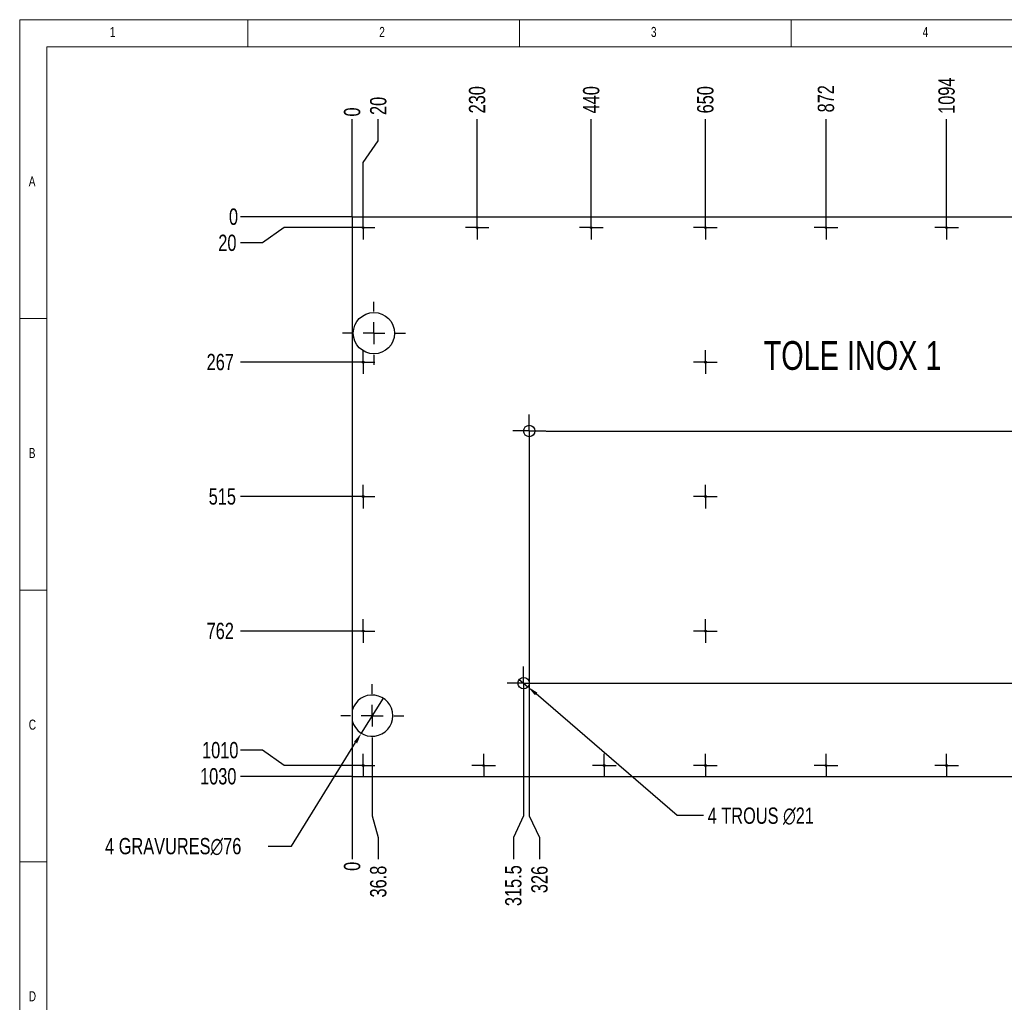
# Model space of a CAD drawing. Header units: millimetres. Extents: x 5 to 589, y 5 to 415.
# Tile 4 of 9: x 5 to 186, y 234 to 415. Entities that reach past the tile are written whole.
import ezdxf

# ---------------------------------------------------------------- set-up
doc = ezdxf.new("R2010")
doc.units = ezdxf.units.MM
doc.header["$PDSIZE"] = -1
doc.linetypes.add('CENTERX2', pattern=[20.32, 12.7, -2.54, 2.54, -2.54])
for name, color, linetype in [('COTES', 1, 'Continuous'), ('GRAVURES', 9, 'Continuous'), ('NOTES', 6, 'Continuous'), ('TRAIT-MIXTES', 3, 'CENTERX2')]:
    doc.layers.add(name, color=color, linetype=linetype)
doc.layers.add('TRAIT-FORT', color=4, linetype='Continuous', lineweight=25)
doc.styles.add('SLDTEXTSTYLE0', font='TXT', dxfattribs={"width": 0.75})
doc.dimstyles.new('SLDDIMSTYLE1', dxfattribs={"dimtxt": 3, "dimasz": 0.333333, "dimexe": 0, "dimexo": 0.0625, "dimgap": 0.75, "dimtad": 0, "dimtih": 1, "dimtoh": 1, "dimdec": 0, "dimlfac": 10, "dimrnd": 1e-09, "dimdsep": 46, "dimtxsty": 'SLDTEXTSTYLE0', "dimblk1": 'ORIGIN', "dimblk2": 'ORIGIN', "dimsah": 1, "dimcen": 0.09, "dimadec": 0, "dimazin": 2, "dimtfac": 1, "dimtdec": 0, "dimtofl": 0, "dimtmove": 0, "dimatfit": 3, "dimldrblk": 'ORIGIN', "dimfxl": 1, "dimfrac": 2, "dimtolj": 1, "dimtzin": 12, "dimarcsym": 0})
doc.dimstyles.new('SLDDIMSTYLE2', dxfattribs={"dimtxt": 3, "dimasz": 2, "dimexe": 0, "dimexo": 0.0625, "dimgap": 0.75, "dimtad": 0, "dimtih": 1, "dimtoh": 1, "dimdec": 0, "dimlfac": 10, "dimrnd": 1e-09, "dimzin": 12, "dimdsep": 46, "dimtxsty": 'SLDTEXTSTYLE0', "dimsah": 1, "dimcen": 0.09, "dimadec": 0, "dimazin": 3, "dimtfac": 1, "dimtdec": 0, "dimtofl": 0, "dimtmove": 0, "dimatfit": 3, "dimfxl": 1, "dimfrac": 2, "dimtolj": 1, "dimtzin": 12, "dimarcsym": 0})
doc.dimstyles.new('SLDDIMSTYLE3', dxfattribs={"dimtxt": 3, "dimasz": 2, "dimexe": 0, "dimexo": 0.0625, "dimgap": 0.75, "dimtad": 0, "dimtih": 1, "dimtoh": 1, "dimdec": 1, "dimlfac": 10, "dimrnd": 1e-09, "dimzin": 12, "dimdsep": 46, "dimtxsty": 'SLDTEXTSTYLE0', "dimsah": 1, "dimcen": 0.09, "dimadec": 0, "dimazin": 3, "dimtfac": 1, "dimtdec": 1, "dimtofl": 0, "dimtmove": 0, "dimatfit": 3, "dimfxl": 1, "dimfrac": 2, "dimtolj": 1, "dimtzin": 12, "dimarcsym": 0})
doc.dimstyles.new('SLDDIMSTYLE5', dxfattribs={"dimtxt": 3, "dimasz": 2, "dimexe": 0, "dimexo": 0.0625, "dimgap": 0.75, "dimtad": 0, "dimtih": 1, "dimtoh": 1, "dimdec": 0, "dimlfac": 10, "dimrnd": 1e-09, "dimzin": 12, "dimdsep": 46, "dimtxsty": 'SLDTEXTSTYLE0', "dimblk1": 'NONE', "dimsah": 1, "dimcen": 0, "dimadec": 0, "dimazin": 3, "dimtfac": 1, "dimtdec": 0, "dimtmove": 0, "dimatfit": 3, "dimldrblk": 'NONE', "dimfxl": 1, "dimfrac": 2, "dimtolj": 1, "dimtzin": 12, "dimarcsym": 0})

# ---------------------------------------------------------------- blocks, each defined once
blk = doc.blocks.new('_D_1')
at = {"layer": 'COTES', "color": 0, "lineweight": -2, "transparency": 16777216}
blk.add_line((66.19, 378.78), (66.19, 396.69), dxfattribs=at)
at = {"layer": 'Defpoints', "color": 0, "transparency": 16777216}
for p in [(66.19, 396.69), (66.19, 378.72), (66.19, 378.72)]:
    blk.add_point(p, dxfattribs=at)
at = {"layer": 'COTES', "color": 0, "transparency": 16777216, "insert": (66.19, 398.01), "char_height": 3, "attachment_point": 5, "rotation": 90, "style": 'SLDTEXTSTYLE0'}
blk.add_mtext('\\A1;0', dxfattribs=at)
blk = doc.blocks.new('_Origin')
at = {"color": 0, "linetype": 'ByBlock', "lineweight": -2}
blk.add_line((0, 0), (-1, 0), dxfattribs=at)
blk.add_circle((0, 0), 0.5, dxfattribs=at)
blk = doc.blocks.new('_D_2')
at = {"layer": 'COTES', "color": 0, "lineweight": -2, "transparency": 16777216}
for p, q in [((71, 392.69), (71, 396.69)), ((68.19, 388.69), (71, 392.69)), ((68.19, 378.95), (68.19, 388.69))]:
    blk.add_line(p, q, dxfattribs=at)
at = {"layer": 'Defpoints', "color": 0, "transparency": 16777216}
for p in [(71, 396.69), (66.19, 378.72), (68.19, 378.89)]:
    blk.add_point(p, dxfattribs=at)
at = {"layer": 'COTES', "color": 0, "transparency": 16777216, "insert": (71, 399.13), "char_height": 3, "attachment_point": 5, "rotation": 90, "style": 'SLDTEXTSTYLE0'}
blk.add_mtext('\\A1;20', dxfattribs=at)
blk = doc.blocks.new('_D_3')
at = {"layer": 'COTES', "color": 0, "lineweight": -2, "transparency": 16777216}
blk.add_line((89.19, 378.95), (89.19, 396.69), dxfattribs=at)
at = {"layer": 'Defpoints', "color": 0, "transparency": 16777216}
for p in [(89.19, 396.69), (66.19, 378.72), (89.19, 378.89)]:
    blk.add_point(p, dxfattribs=at)
at = {"layer": 'COTES', "color": 0, "transparency": 16777216, "insert": (89.19, 400.26), "char_height": 3, "attachment_point": 5, "rotation": 90, "style": 'SLDTEXTSTYLE0'}
blk.add_mtext('\\A1;230', dxfattribs=at)
blk = doc.blocks.new('_D_4')
at = {"layer": 'COTES', "color": 0, "lineweight": -2, "transparency": 16777216}
blk.add_line((110.19, 378.95), (110.19, 396.69), dxfattribs=at)
at = {"layer": 'Defpoints', "color": 0, "transparency": 16777216}
for p in [(110.19, 396.69), (66.19, 378.72), (110.19, 378.89)]:
    blk.add_point(p, dxfattribs=at)
at = {"layer": 'COTES', "color": 0, "transparency": 16777216, "insert": (110.19, 400.26), "char_height": 3, "attachment_point": 5, "rotation": 90, "style": 'SLDTEXTSTYLE0'}
blk.add_mtext('\\A1;440', dxfattribs=at)
blk = doc.blocks.new('_D_5')
at = {"layer": 'COTES', "color": 0, "lineweight": -2, "transparency": 16777216}
blk.add_line((131.19, 378.95), (131.19, 396.69), dxfattribs=at)
at = {"layer": 'Defpoints', "color": 0, "transparency": 16777216}
for p in [(131.19, 396.69), (66.19, 378.72), (131.19, 378.89)]:
    blk.add_point(p, dxfattribs=at)
at = {"layer": 'COTES', "color": 0, "transparency": 16777216, "insert": (131.19, 400.26), "char_height": 3, "attachment_point": 5, "rotation": 90, "style": 'SLDTEXTSTYLE0'}
blk.add_mtext('\\A1;650', dxfattribs=at)
blk = doc.blocks.new('_D_6')
at = {"layer": 'COTES', "color": 0, "lineweight": -2, "transparency": 16777216}
blk.add_line((153.39, 378.95), (153.39, 396.69), dxfattribs=at)
at = {"layer": 'Defpoints', "color": 0, "transparency": 16777216}
for p in [(153.39, 396.69), (66.19, 378.72), (153.39, 378.89)]:
    blk.add_point(p, dxfattribs=at)
at = {"layer": 'COTES', "color": 0, "transparency": 16777216, "insert": (153.39, 400.44), "char_height": 3, "attachment_point": 5, "rotation": 90, "style": 'SLDTEXTSTYLE0'}
blk.add_mtext('\\A1;872', dxfattribs=at)
blk = doc.blocks.new('_D_7')
at = {"layer": 'COTES', "color": 0, "lineweight": -2, "transparency": 16777216}
blk.add_line((175.59, 378.95), (175.59, 396.69), dxfattribs=at)
at = {"layer": 'Defpoints', "color": 0, "transparency": 16777216}
for p in [(175.59, 396.69), (66.19, 378.72), (175.59, 378.89)]:
    blk.add_point(p, dxfattribs=at)
at = {"layer": 'COTES', "color": 0, "transparency": 16777216, "insert": (175.59, 401.01), "char_height": 3, "attachment_point": 5, "rotation": 90, "style": 'SLDTEXTSTYLE0'}
blk.add_mtext('\\A1;1094', dxfattribs=at)
blk = doc.blocks.new('_D_8')
at = {"layer": 'COTES', "color": 0, "lineweight": -2, "transparency": 16777216}
blk.add_line((197.79, 378.95), (197.79, 396.69), dxfattribs=at)
at = {"layer": 'Defpoints', "color": 0, "transparency": 16777216}
for p in [(197.79, 396.69), (66.19, 378.72), (197.79, 378.89)]:
    blk.add_point(p, dxfattribs=at)
at = {"layer": 'COTES', "color": 0, "transparency": 16777216, "insert": (197.79, 400.82), "char_height": 3, "attachment_point": 5, "rotation": 90, "style": 'SLDTEXTSTYLE0'}
blk.add_mtext('\\A1;1316', dxfattribs=at)
blk = doc.blocks.new('_D_9')
at = {"layer": 'COTES', "color": 0, "lineweight": -2, "transparency": 16777216}
blk.add_line((219.99, 378.95), (219.99, 396.69), dxfattribs=at)
at = {"layer": 'Defpoints', "color": 0, "transparency": 16777216}
for p in [(219.99, 396.69), (66.19, 378.72), (219.99, 378.89)]:
    blk.add_point(p, dxfattribs=at)
at = {"layer": 'COTES', "color": 0, "transparency": 16777216, "insert": (219.99, 401.19), "char_height": 3, "attachment_point": 5, "rotation": 90, "style": 'SLDTEXTSTYLE0'}
blk.add_mtext('\\A1;1538', dxfattribs=at)
blk = doc.blocks.new('_D_10')
at = {"layer": 'COTES', "color": 0, "lineweight": -2, "transparency": 16777216}
for p, q in [((239.38, 392.69), (239.38, 396.69)), ((242.19, 388.69), (239.38, 392.69)), ((242.19, 378.95), (242.19, 388.69))]:
    blk.add_line(p, q, dxfattribs=at)
at = {"layer": 'Defpoints', "color": 0, "transparency": 16777216}
for p in [(239.38, 396.69), (66.19, 378.72), (242.19, 378.89)]:
    blk.add_point(p, dxfattribs=at)
at = {"layer": 'COTES', "color": 0, "transparency": 16777216, "insert": (239.38, 401.01), "char_height": 3, "attachment_point": 5, "rotation": 90, "style": 'SLDTEXTSTYLE0'}
blk.add_mtext('\\A1;1760', dxfattribs=at)
blk = doc.blocks.new('_D_11')
at = {"layer": 'COTES', "color": 0, "lineweight": -2, "transparency": 16777216}
blk.add_line((244.19, 378.78), (244.19, 396.69), dxfattribs=at)
at = {"layer": 'Defpoints', "color": 0, "transparency": 16777216}
for p in [(244.19, 396.69), (66.19, 378.72), (244.19, 378.72)]:
    blk.add_point(p, dxfattribs=at)
at = {"layer": 'COTES', "color": 0, "transparency": 16777216, "insert": (244.19, 401.01), "char_height": 3, "attachment_point": 5, "rotation": 90, "style": 'SLDTEXTSTYLE0'}
blk.add_mtext('\\A1;1780', dxfattribs=at)
blk = doc.blocks.new('_D_12')
at = {"layer": 'COTES', "color": 0, "lineweight": -2, "transparency": 16777216}
blk.add_line((66.19, 275.66), (66.19, 260.48), dxfattribs=at)
at = {"layer": 'Defpoints', "color": 0, "transparency": 16777216}
for p in [(66.19, 275.72), (66.19, 275.72), (66.19, 260.48)]:
    blk.add_point(p, dxfattribs=at)
at = {"layer": 'COTES', "color": 0, "transparency": 16777216, "insert": (66.19, 259.16), "char_height": 3, "attachment_point": 5, "rotation": 90, "style": 'SLDTEXTSTYLE0'}
blk.add_mtext('\\A1;0', dxfattribs=at)
blk = doc.blocks.new('_D_13')
at = {"layer": 'COTES', "color": 0, "lineweight": -2, "transparency": 16777216}
for p, q in [((69.87, 281.03), (69.87, 268.48)), ((69.87, 268.48), (71, 264.48)), ((71, 264.48), (71, 260.48))]:
    blk.add_line(p, q, dxfattribs=at)
at = {"layer": 'Defpoints', "color": 0, "transparency": 16777216}
for p in [(69.87, 281.09), (66.19, 275.72), (71, 260.48)]:
    blk.add_point(p, dxfattribs=at)
at = {"layer": 'COTES', "color": 0, "transparency": 16777216, "insert": (71, 256.35), "char_height": 3, "attachment_point": 5, "rotation": 90, "style": 'SLDTEXTSTYLE0'}
blk.add_mtext('\\A1;36.8', dxfattribs=at)
blk = doc.blocks.new('_D_14')
at = {"layer": 'COTES', "color": 0, "lineweight": -2, "transparency": 16777216}
for p, q in [((97.74, 289.77), (97.74, 268.48)), ((97.74, 268.48), (95.86, 264.48)), ((95.86, 264.48), (95.86, 260.48))]:
    blk.add_line(p, q, dxfattribs=at)
at = {"layer": 'Defpoints', "color": 0, "transparency": 16777216}
for p in [(97.74, 289.83), (66.19, 275.72), (95.86, 260.48)]:
    blk.add_point(p, dxfattribs=at)
at = {"layer": 'COTES', "color": 0, "transparency": 16777216, "insert": (95.86, 255.6), "char_height": 3, "attachment_point": 5, "rotation": 90, "style": 'SLDTEXTSTYLE0'}
blk.add_mtext('\\A1;315.5', dxfattribs=at)
blk = doc.blocks.new('_D_15')
at = {"layer": 'COTES', "color": 0, "lineweight": -2, "transparency": 16777216}
for p, q in [((98.78, 336.18), (98.78, 268.48)), ((98.78, 268.48), (100.67, 264.48)), ((100.67, 264.48), (100.67, 260.48))]:
    blk.add_line(p, q, dxfattribs=at)
at = {"layer": 'Defpoints', "color": 0, "transparency": 16777216}
for p in [(98.78, 336.24), (66.19, 275.72), (100.67, 260.48)]:
    blk.add_point(p, dxfattribs=at)
at = {"layer": 'COTES', "color": 0, "transparency": 16777216, "insert": (100.67, 256.73), "char_height": 3, "attachment_point": 5, "rotation": 90, "style": 'SLDTEXTSTYLE0'}
blk.add_mtext('\\A1;326', dxfattribs=at)
blk = doc.blocks.new('_D_16')
at = {"layer": 'COTES', "color": 0, "lineweight": -2, "transparency": 16777216}
for p, q in [((237.63, 337.73), (237.63, 268.48)), ((237.63, 268.48), (234.57, 264.48)), ((234.57, 264.48), (234.57, 260.48))]:
    blk.add_line(p, q, dxfattribs=at)
at = {"layer": 'Defpoints', "color": 0, "transparency": 16777216}
for p in [(237.63, 337.79), (66.19, 275.72), (234.57, 260.48)]:
    blk.add_point(p, dxfattribs=at)
at = {"layer": 'COTES', "color": 0, "transparency": 16777216, "insert": (234.57, 254.85), "char_height": 3, "attachment_point": 5, "rotation": 90, "style": 'SLDTEXTSTYLE0'}
blk.add_mtext('\\A1;1714.4', dxfattribs=at)
blk = doc.blocks.new('_D_17')
at = {"layer": 'COTES', "color": 0, "lineweight": -2, "transparency": 16777216}
for p, q in [((240.18, 281.03), (240.18, 268.48)), ((240.18, 268.48), (239.38, 264.48)), ((239.38, 264.48), (239.38, 260.48))]:
    blk.add_line(p, q, dxfattribs=at)
at = {"layer": 'Defpoints', "color": 0, "transparency": 16777216}
for p in [(240.18, 281.1), (66.19, 275.72), (239.38, 260.48)]:
    blk.add_point(p, dxfattribs=at)
at = {"layer": 'COTES', "color": 0, "transparency": 16777216, "insert": (239.38, 254.48), "char_height": 3, "attachment_point": 5, "rotation": 90, "style": 'SLDTEXTSTYLE0'}
blk.add_mtext('\\A1;1739.9', dxfattribs=at)
blk = doc.blocks.new('_D_18')
at = {"layer": 'COTES', "color": 0, "lineweight": -2, "transparency": 16777216}
blk.add_line((244.19, 378.66), (244.19, 260.48), dxfattribs=at)
at = {"layer": 'Defpoints', "color": 0, "transparency": 16777216}
for p in [(244.19, 378.72), (66.19, 275.72), (244.19, 260.48)]:
    blk.add_point(p, dxfattribs=at)
at = {"layer": 'COTES', "color": 0, "transparency": 16777216, "insert": (244.19, 256.16), "char_height": 3, "attachment_point": 5, "rotation": 90, "style": 'SLDTEXTSTYLE0'}
blk.add_mtext('\\A1;1780', dxfattribs=at)
blk = doc.blocks.new('_D_19')
at = {"layer": 'COTES', "color": 0, "lineweight": -2, "transparency": 16777216}
blk.add_line((66.13, 378.72), (45.66, 378.72), dxfattribs=at)
at = {"layer": 'Defpoints', "color": 0, "transparency": 16777216}
for p in [(45.66, 378.72), (66.19, 378.72), (66.19, 378.72)]:
    blk.add_point(p, dxfattribs=at)
at = {"layer": 'COTES', "color": 0, "transparency": 16777216, "insert": (44.35, 378.72), "char_height": 3, "attachment_point": 5, "style": 'SLDTEXTSTYLE0'}
blk.add_mtext('\\A1;0', dxfattribs=at)
blk = doc.blocks.new('_D_20')
at = {"layer": 'COTES', "color": 0, "lineweight": -2, "transparency": 16777216}
for p, q in [((53.66, 376.72), (49.66, 373.91)), ((65.96, 376.72), (53.66, 376.72)), ((49.66, 373.91), (45.66, 373.91))]:
    blk.add_line(p, q, dxfattribs=at)
at = {"layer": 'Defpoints', "color": 0, "transparency": 16777216}
for p in [(66.19, 378.72), (66.02, 376.72), (45.66, 373.91)]:
    blk.add_point(p, dxfattribs=at)
at = {"layer": 'COTES', "color": 0, "transparency": 16777216, "insert": (43.22, 373.91), "char_height": 3, "attachment_point": 5, "style": 'SLDTEXTSTYLE0'}
blk.add_mtext('\\A1;20', dxfattribs=at)
blk = doc.blocks.new('_D_21')
at = {"layer": 'COTES', "color": 0, "lineweight": -2, "transparency": 16777216}
blk.add_line((65.96, 351.97), (45.66, 351.97), dxfattribs=at)
at = {"layer": 'Defpoints', "color": 0, "transparency": 16777216}
for p in [(66.19, 378.72), (45.66, 351.97), (66.02, 351.97)]:
    blk.add_point(p, dxfattribs=at)
at = {"layer": 'COTES', "color": 0, "transparency": 16777216, "insert": (41.91, 351.97), "char_height": 3, "attachment_point": 5, "style": 'SLDTEXTSTYLE0'}
blk.add_mtext('\\A1;267', dxfattribs=at)
blk = doc.blocks.new('_D_22')
at = {"layer": 'COTES', "color": 0, "lineweight": -2, "transparency": 16777216}
blk.add_line((65.96, 327.22), (45.66, 327.22), dxfattribs=at)
at = {"layer": 'Defpoints', "color": 0, "transparency": 16777216}
for p in [(66.19, 378.72), (45.66, 327.22), (66.02, 327.22)]:
    blk.add_point(p, dxfattribs=at)
at = {"layer": 'COTES', "color": 0, "transparency": 16777216, "insert": (42.29, 327.22), "char_height": 3, "attachment_point": 5, "style": 'SLDTEXTSTYLE0'}
blk.add_mtext('\\A1;515', dxfattribs=at)
blk = doc.blocks.new('_D_23')
at = {"layer": 'COTES', "color": 0, "lineweight": -2, "transparency": 16777216}
blk.add_line((65.96, 302.47), (45.66, 302.47), dxfattribs=at)
at = {"layer": 'Defpoints', "color": 0, "transparency": 16777216}
for p in [(66.19, 378.72), (45.66, 302.47), (66.02, 302.47)]:
    blk.add_point(p, dxfattribs=at)
at = {"layer": 'COTES', "color": 0, "transparency": 16777216, "insert": (41.91, 302.47), "char_height": 3, "attachment_point": 5, "style": 'SLDTEXTSTYLE0'}
blk.add_mtext('\\A1;762', dxfattribs=at)
blk = doc.blocks.new('_D_24')
at = {"layer": 'COTES', "color": 0, "lineweight": -2, "transparency": 16777216}
for p, q in [((49.66, 280.53), (45.66, 280.53)), ((53.66, 277.72), (49.66, 280.53)), ((65.96, 277.72), (53.66, 277.72))]:
    blk.add_line(p, q, dxfattribs=at)
at = {"layer": 'Defpoints', "color": 0, "transparency": 16777216}
for p in [(66.19, 378.72), (45.66, 280.53), (66.02, 277.72)]:
    blk.add_point(p, dxfattribs=at)
at = {"layer": 'COTES', "color": 0, "transparency": 16777216, "insert": (41.91, 280.53), "char_height": 3, "attachment_point": 5, "style": 'SLDTEXTSTYLE0'}
blk.add_mtext('\\A1;1010', dxfattribs=at)
blk = doc.blocks.new('_D_25')
at = {"layer": 'COTES', "color": 0, "lineweight": -2, "transparency": 16777216}
blk.add_line((66.13, 275.72), (45.66, 275.72), dxfattribs=at)
at = {"layer": 'Defpoints', "color": 0, "transparency": 16777216}
for p in [(66.19, 378.72), (45.66, 275.72), (66.19, 275.72)]:
    blk.add_point(p, dxfattribs=at)
at = {"layer": 'COTES', "color": 0, "transparency": 16777216, "insert": (41.54, 275.72), "char_height": 3, "attachment_point": 5, "style": 'SLDTEXTSTYLE0'}
blk.add_mtext('\\A1;1030', dxfattribs=at)
blk = doc.blocks.new('_D_29')
at = {"layer": 'COTES', "color": 0, "lineweight": -2, "transparency": 16777216}
for p, q in [((101.9, 339.29), (251.74, 339.29)), ((251.74, 339.29), (255.74, 337.66)), ((255.74, 337.66), (259.74, 337.66))]:
    blk.add_line(p, q, dxfattribs=at)
at = {"layer": 'Defpoints', "color": 0, "transparency": 16777216}
for p in [(244.19, 378.72), (101.83, 339.29), (259.74, 337.66)]:
    blk.add_point(p, dxfattribs=at)
at = {"layer": 'COTES', "color": 0, "transparency": 16777216, "insert": (264.99, 337.66), "char_height": 3, "attachment_point": 5, "style": 'SLDTEXTSTYLE0'}
blk.add_mtext('\\A1;394.3', dxfattribs=at)
blk = doc.blocks.new('_D_31')
at = {"layer": 'COTES', "color": 0, "lineweight": -2, "transparency": 16777216}
blk.add_line((100.86, 292.88), (259.74, 292.88), dxfattribs=at)
at = {"layer": 'Defpoints', "color": 0, "transparency": 16777216}
for p in [(244.19, 378.72), (100.79, 292.88), (259.74, 292.88)]:
    blk.add_point(p, dxfattribs=at)
at = {"layer": 'COTES', "color": 0, "transparency": 16777216, "insert": (264.99, 292.88), "char_height": 3, "attachment_point": 5, "style": 'SLDTEXTSTYLE0'}
blk.add_mtext('\\A1;858.4', dxfattribs=at)
blk = doc.blocks.new('_D_34')
at = {"layer": 'COTES', "color": 0, "lineweight": -2, "transparency": 16777216}
for p, q in [((71.87, 290.13), (67.87, 283.66)), ((55.02, 262.88), (66.82, 281.96)), ((50.72, 262.88), (55.02, 262.88))]:
    blk.add_line(p, q, dxfattribs=at)
at = {"layer": 'COTES', "color": 0, "transparency": 16777216}
blk.add_solid([(66.54, 282.14), (67.1, 281.79), (67.87, 283.66)], dxfattribs=at)
at = {"layer": 'Defpoints', "color": 0, "transparency": 16777216}
for p in [(71.87, 290.13), (67.87, 283.66)]:
    blk.add_point(p, dxfattribs=at)
at = {"layer": 'COTES', "color": 0, "transparency": 16777216, "insert": (20.72, 264.38), "char_height": 3, "attachment_point": 1, "style": 'SLDTEXTSTYLE0'}
blk.add_mtext('\\A1;4 GRAVURES∅76', dxfattribs=at)
blk = doc.blocks.new('_None')
blk = doc.blocks.new('_D_35')
at = {"layer": 'COTES', "color": 0, "lineweight": -2, "transparency": 16777216}
for p, q in [((96.95, 293.57), (98.54, 292.2)), ((126.01, 268.49), (100.05, 290.89)), ((130.86, 268.49), (126.01, 268.49))]:
    blk.add_line(p, q, dxfattribs=at)
at = {"layer": 'COTES', "color": 0, "transparency": 16777216}
blk.add_solid([(100.27, 291.14), (99.83, 290.64), (98.54, 292.2)], dxfattribs=at)
at = {"layer": 'Defpoints', "color": 0, "transparency": 16777216}
for p in [(96.95, 293.57), (98.54, 292.2)]:
    blk.add_point(p, dxfattribs=at)
at = {"layer": 'COTES', "color": 0, "transparency": 16777216, "insert": (131.61, 269.99), "char_height": 3, "attachment_point": 1, "style": 'SLDTEXTSTYLE0'}
blk.add_mtext('\\A1;4 TROUS ∅21', dxfattribs=at)
blk = doc.blocks.new('SW_CENTERMARKSYMBOL_3')
at = {"layer": 'TRAIT-MIXTES', "color": 0}
for p, q in [((0, 2), (0, 2.17)), ((0, 0), (0, 2)), ((-2, 0), (-2.17, 0)), ((0, 0), (-2, 0)), ((0, 0), (0, -2)), ((0, 0), (2, 0)), ((2, 0), (2.17, 0)), ((0, -2), (0, -2.17))]:
    blk.add_line(p, q, dxfattribs=at)
blk = doc.blocks.new('SW_CENTERMARKSYMBOL_4')
at = {"layer": 'TRAIT-MIXTES', "color": 0}
for p, q in [((0, 2), (0, 2.17)), ((0, 0), (0, 2)), ((-2, 0), (-2.17, 0)), ((0, 0), (-2, 0)), ((0, 0), (0, -2)), ((0, 0), (2, 0)), ((2, 0), (2.17, 0)), ((0, -2), (0, -2.17))]:
    blk.add_line(p, q, dxfattribs=at)
blk = doc.blocks.new('SW_CENTERMARKSYMBOL_5')
at = {"layer": 'TRAIT-MIXTES', "color": 0}
for p, q in [((0, 2), (0, 2.17)), ((0, 0), (0, 2)), ((-2, 0), (-2.17, 0)), ((0, 0), (-2, 0)), ((0, 0), (0, -2)), ((0, 0), (2, 0)), ((2, 0), (2.17, 0)), ((0, -2), (0, -2.17))]:
    blk.add_line(p, q, dxfattribs=at)
blk = doc.blocks.new('SW_CENTERMARKSYMBOL_6')
at = {"layer": 'TRAIT-MIXTES', "color": 0}
for p, q in [((0, 2), (0, 2.17)), ((0, 0), (0, 2)), ((-2, 0), (-2.17, 0)), ((0, 0), (-2, 0)), ((0, 0), (0, -2)), ((0, 0), (2, 0)), ((2, 0), (2.17, 0)), ((0, -2), (0, -2.17))]:
    blk.add_line(p, q, dxfattribs=at)
blk = doc.blocks.new('SW_CENTERMARKSYMBOL_7')
at = {"layer": 'TRAIT-MIXTES', "color": 0}
for p, q in [((0, 2), (0, 2.17)), ((0, 0), (0, 2)), ((-2, 0), (-2.17, 0)), ((0, 0), (-2, 0)), ((0, 0), (0, -2)), ((0, 0), (2, 0)), ((2, 0), (2.17, 0)), ((0, -2), (0, -2.17))]:
    blk.add_line(p, q, dxfattribs=at)
blk = doc.blocks.new('SW_CENTERMARKSYMBOL_8')
at = {"layer": 'TRAIT-MIXTES', "color": 0}
for p, q in [((0, 2), (0, 2.17)), ((0, 0), (0, 2)), ((-2, 0), (-2.17, 0)), ((0, 0), (-2, 0)), ((0, 0), (0, -2)), ((0, 0), (2, 0)), ((2, 0), (2.17, 0)), ((0, -2), (0, -2.17))]:
    blk.add_line(p, q, dxfattribs=at)
blk = doc.blocks.new('SW_CENTERMARKSYMBOL_9')
at = {"layer": 'TRAIT-MIXTES', "color": 0}
for p, q in [((0, 2), (0, 2.17)), ((0, 0), (0, 2)), ((-2, 0), (-2.17, 0)), ((0, 0), (-2, 0)), ((0, 0), (0, -2)), ((0, 0), (2, 0)), ((2, 0), (2.17, 0)), ((0, -2), (0, -2.17))]:
    blk.add_line(p, q, dxfattribs=at)
blk = doc.blocks.new('SW_CENTERMARKSYMBOL_10')
at = {"layer": 'TRAIT-MIXTES', "color": 0}
for p, q in [((0, 2), (0, 2.17)), ((0, 0), (0, 2)), ((-2, 0), (-2.17, 0)), ((0, 0), (-2, 0)), ((0, 0), (0, -2)), ((0, 0), (2, 0)), ((2, 0), (2.17, 0)), ((0, -2), (0, -2.17))]:
    blk.add_line(p, q, dxfattribs=at)
blk = doc.blocks.new('SW_CENTERMARKSYMBOL_13')
at = {"layer": 'TRAIT-MIXTES', "color": 0}
for p, q in [((0, 2), (0, 2.17)), ((0, 0), (0, 2)), ((-2, 0), (-2.17, 0)), ((0, 0), (-2, 0)), ((0, 0), (0, -2)), ((0, 0), (2, 0)), ((2, 0), (2.17, 0)), ((0, -2), (0, -2.17))]:
    blk.add_line(p, q, dxfattribs=at)
blk = doc.blocks.new('SW_CENTERMARKSYMBOL_14')
at = {"layer": 'TRAIT-MIXTES', "color": 0}
for p, q in [((0, 2), (0, 2.17)), ((0, 0), (0, 2)), ((-2, 0), (-2.17, 0)), ((0, 0), (-2, 0)), ((0, 0), (0, -2)), ((0, 0), (2, 0)), ((2, 0), (2.17, 0)), ((0, -2), (0, -2.17))]:
    blk.add_line(p, q, dxfattribs=at)
blk = doc.blocks.new('SW_CENTERMARKSYMBOL_15')
at = {"layer": 'TRAIT-MIXTES', "color": 0}
for p, q in [((0, 2), (0, 2.17)), ((0, 0), (0, 2)), ((-2, 0), (-2.17, 0)), ((0, 0), (-2, 0)), ((0, 0), (0, -2)), ((0, 0), (2, 0)), ((2, 0), (2.17, 0)), ((0, -2), (0, -2.17))]:
    blk.add_line(p, q, dxfattribs=at)
blk = doc.blocks.new('SW_CENTERMARKSYMBOL_16')
at = {"layer": 'TRAIT-MIXTES', "color": 0}
for p, q in [((0, 2), (0, 2.17)), ((0, 0), (0, 2)), ((-2, 0), (-2.17, 0)), ((0, 0), (-2, 0)), ((0, 0), (0, -2)), ((0, 0), (2, 0)), ((2, 0), (2.17, 0)), ((0, -2), (0, -2.17))]:
    blk.add_line(p, q, dxfattribs=at)
blk = doc.blocks.new('SW_CENTERMARKSYMBOL_21')
at = {"layer": 'TRAIT-MIXTES', "color": 0}
for p, q in [((0, 2), (0, 2.17)), ((0, 0), (0, 2)), ((-2, 0), (-2.17, 0)), ((0, 0), (-2, 0)), ((0, 0), (0, -2)), ((0, 0), (2, 0)), ((2, 0), (2.17, 0)), ((0, -2), (0, -2.17))]:
    blk.add_line(p, q, dxfattribs=at)
blk = doc.blocks.new('SW_CENTERMARKSYMBOL_22')
at = {"layer": 'TRAIT-MIXTES', "color": 0}
for p, q in [((0, 2), (0, 2.17)), ((0, 0), (0, 2)), ((-2, 0), (-2.17, 0)), ((0, 0), (-2, 0)), ((0, 0), (0, -2)), ((0, 0), (2, 0)), ((2, 0), (2.17, 0)), ((0, -2), (0, -2.17))]:
    blk.add_line(p, q, dxfattribs=at)
blk = doc.blocks.new('SW_CENTERMARKSYMBOL_23')
at = {"layer": 'TRAIT-MIXTES', "color": 0}
for p, q in [((0, 2), (0, 2.17)), ((0, 0), (0, 2)), ((-2, 0), (-2.17, 0)), ((0, 0), (-2, 0)), ((0, 0), (0, -2)), ((0, 0), (2, 0)), ((2, 0), (2.17, 0)), ((0, -2), (0, -2.17))]:
    blk.add_line(p, q, dxfattribs=at)
blk = doc.blocks.new('SW_CENTERMARKSYMBOL_24')
at = {"layer": 'TRAIT-MIXTES', "color": 0}
for p, q in [((0, 2), (0, 2.17)), ((0, 0), (0, 2)), ((-2, 0), (-2.17, 0)), ((0, 0), (-2, 0)), ((0, 0), (0, -2)), ((0, 0), (2, 0)), ((2, 0), (2.17, 0)), ((0, -2), (0, -2.17))]:
    blk.add_line(p, q, dxfattribs=at)
blk = doc.blocks.new('SW_CENTERMARKSYMBOL_25')
at = {"layer": 'TRAIT-MIXTES', "color": 0}
for p, q in [((0, 2), (0, 2.17)), ((0, 0), (0, 2)), ((-2, 0), (-2.17, 0)), ((0, 0), (-2, 0)), ((0, 0), (0, -2)), ((0, 0), (2, 0)), ((2, 0), (2.17, 0)), ((0, -2), (0, -2.17))]:
    blk.add_line(p, q, dxfattribs=at)
blk = doc.blocks.new('SW_CENTERMARKSYMBOL_26')
at = {"layer": 'TRAIT-MIXTES', "color": 0}
for p, q in [((0, 2), (0, 2.17)), ((0, 0), (0, 2)), ((-2, 0), (-2.17, 0)), ((0, 0), (-2, 0)), ((0, 0), (0, -2)), ((0, 0), (2, 0)), ((2, 0), (2.17, 0)), ((0, -2), (0, -2.17))]:
    blk.add_line(p, q, dxfattribs=at)
blk = doc.blocks.new('SW_CENTERMARKSYMBOL_27')
at = {"layer": 'TRAIT-MIXTES', "color": 0}
for p, q in [((0, 4), (0, 5.8)), ((0, 0), (0, 2)), ((-4, 0), (-5.8, 0)), ((0, 0), (-2, 0)), ((0, 0), (0, -2)), ((0, 0), (2, 0)), ((4, 0), (5.8, 0)), ((0, -4), (0, -5.8))]:
    blk.add_line(p, q, dxfattribs=at)
blk = doc.blocks.new('SW_CENTERMARKSYMBOL_28')
at = {"layer": 'TRAIT-MIXTES', "color": 0}
for p, q in [((0, 4), (0, 5.8)), ((0, 0), (0, 2)), ((-4, 0), (-5.8, 0)), ((0, 0), (-2, 0)), ((0, 0), (0, -2)), ((0, 0), (2, 0)), ((4, 0), (5.8, 0)), ((0, -4), (0, -5.8))]:
    blk.add_line(p, q, dxfattribs=at)
blk = doc.blocks.new('SW_CENTERMARKSYMBOL_31')
at = {"layer": 'TRAIT-MIXTES', "color": 0}
for p, q in [((0, 2), (0, 3.05)), ((0, 0), (0, 2)), ((-2, 0), (-3.05, 0)), ((0, 0), (-2, 0)), ((0, 0), (0, -2)), ((0, 0), (2, 0)), ((2, 0), (3.05, 0)), ((0, -2), (0, -3.05))]:
    blk.add_line(p, q, dxfattribs=at)
blk = doc.blocks.new('SW_CENTERMARKSYMBOL_32')
at = {"layer": 'TRAIT-MIXTES', "color": 0}
for p, q in [((0, 2), (0, 3.05)), ((0, 0), (0, 2)), ((-2, 0), (-3.05, 0)), ((0, 0), (-2, 0)), ((0, 0), (0, -2)), ((0, 0), (2, 0)), ((2, 0), (3.05, 0)), ((0, -2), (0, -3.05))]:
    blk.add_line(p, q, dxfattribs=at)

msp = doc.modelspace()

# ---------------------------------------------------------------- linework, layer by layer
at = {"lineweight": 18}
for p, q in [((589, 415), (5, 415)), ((5, 415), (5, 5)), ((47, 410), (47, 415)), ((97, 415), (97, 410)), ((147, 410), (147, 415)), ((584, 410), (10, 410)), ((10, 410), (10, 10)), ((10, 360), (5, 360)), ((5, 310), (10, 310)), ((10, 260), (5, 260))]:
    msp.add_line(p, q, dxfattribs=at)
at = {"layer": 'GRAVURES', "lineweight": 25}
msp.add_circle((70.189, 357.295), 3.8, dxfattribs=at)
msp.add_arc((69.871, 286.894), 3.8, 194.36455, 165.63545, dxfattribs=at)
at = {"layer": 'TRAIT-FORT', "lineweight": 25}
for p, q in [((66.189, 378.72), (66.189, 287.837)), ((66.189, 378.72), (244.189, 378.72)), ((66.189, 287.837), (66.189, 285.951)), ((66.189, 285.951), (66.189, 275.72)), ((66.189, 275.72), (244.189, 275.72))]:
    msp.add_line(p, q, dxfattribs=at)
for centre, radius in [((68.189, 376.72), 0.17), ((89.189, 376.72), 0.17), ((110.189, 376.72), 0.17), ((131.189, 376.72), 0.17), ((153.389, 376.72), 0.17), ((175.589, 376.72), 0.17), ((68.189, 351.97), 0.17), ((131.189, 351.97), 0.17), ((98.784, 339.292), 1.05), ((68.189, 327.22), 0.17), ((131.189, 327.22), 0.17), ((68.189, 302.47), 0.17), ((131.189, 302.47), 0.17), ((97.743, 292.883), 1.05), ((68.189, 277.72), 0.17), ((90.389, 277.72), 0.17), ((112.589, 277.72), 0.17), ((131.189, 277.72), 0.17), ((153.389, 277.72), 0.17), ((175.589, 277.72), 0.17)]:
    msp.add_circle(centre, radius, dxfattribs=at)

# ---------------------------------------------------------------- block references
at = {"layer": 'TRAIT-MIXTES'}
for name, p in [('SW_CENTERMARKSYMBOL_26', (68.189, 376.72)), ('SW_CENTERMARKSYMBOL_25', (89.189, 376.72)), ('SW_CENTERMARKSYMBOL_24', (110.189, 376.72)), ('SW_CENTERMARKSYMBOL_23', (131.189, 376.72)), ('SW_CENTERMARKSYMBOL_22', (153.389, 376.72)), ('SW_CENTERMARKSYMBOL_21', (175.589, 376.72)), ('SW_CENTERMARKSYMBOL_27', (70.189, 357.295)), ('SW_CENTERMARKSYMBOL_15', (68.189, 351.97)), ('SW_CENTERMARKSYMBOL_16', (131.189, 351.97)), ('SW_CENTERMARKSYMBOL_31', (98.784, 339.292)), ('SW_CENTERMARKSYMBOL_14', (68.189, 327.22)), ('SW_CENTERMARKSYMBOL_13', (131.189, 327.22)), ('SW_CENTERMARKSYMBOL_9', (68.189, 302.47)), ('SW_CENTERMARKSYMBOL_10', (131.189, 302.47)), ('SW_CENTERMARKSYMBOL_32', (97.743, 292.883)), ('SW_CENTERMARKSYMBOL_28', (69.871, 286.894)), ('SW_CENTERMARKSYMBOL_8', (68.189, 277.72)), ('SW_CENTERMARKSYMBOL_7', (90.389, 277.72)), ('SW_CENTERMARKSYMBOL_6', (112.589, 277.72)), ('SW_CENTERMARKSYMBOL_5', (131.189, 277.72)), ('SW_CENTERMARKSYMBOL_4', (153.389, 277.72)), ('SW_CENTERMARKSYMBOL_3', (175.589, 277.72))]:
    msp.add_blockref(name, p, dxfattribs=at)

# ---------------------------------------------------------------- texts
at = {"layer": 'NOTES', "attachment_point": 1, "style": 'SLDTEXTSTYLE0'}
for s, insert, char_height in [('1', (21.583, 413.668), 1.852), ('2', (71.167, 413.668), 1.852), ('3', (121.167, 413.668), 1.852), ('4', (171.167, 413.668), 1.852), ('A', (6.667, 386.168), 1.852), ('TOLE INOX 1', (141.912, 355.841), 5.29167), ('B', (6.667, 336.168), 1.852), ('C', (6.667, 286.168), 1.852), ('D', (6.667, 236.168), 1.852)]:
    msp.add_mtext(s, dxfattribs=dict(at, insert=insert, char_height=char_height))

# ---------------------------------------------------------------- dimensions: what is measured, and where the dimension line sits
at = {"layer": 'COTES'}
for feature_location, offset, dtype, origin, dimstyle, picture, middle in [((219.989, 378.89), (0, 17.803), 1, (66.189, 378.72), 'SLDDIMSTYLE2', '_D_9', (219.989, 401.193)), ((175.589, 378.89), (0, 17.803), 1, (66.189, 378.72), 'SLDDIMSTYLE2', '_D_7', (175.589, 401.005)), ((242.189, 378.89), (-2.81, 17.803), 1, (66.189, 378.72), 'SLDDIMSTYLE2', '_D_10', (239.379, 401.005)), ((244.189, 378.72), (0, 17.973), 1, (66.189, 378.72), 'SLDDIMSTYLE2', '_D_11', (244.189, 401.005)), ((197.789, 378.89), (0, 17.803), 1, (66.189, 378.72), 'SLDDIMSTYLE2', '_D_8', (197.789, 400.818)), ((153.389, 378.89), (0, 17.803), 1, (66.189, 378.72), 'SLDDIMSTYLE2', '_D_6', (153.389, 400.443)), ((89.189, 378.89), (0, 17.803), 1, (66.189, 378.72), 'SLDDIMSTYLE2', '_D_3', (89.189, 400.255)), ((110.189, 378.89), (0, 17.803), 1, (66.189, 378.72), 'SLDDIMSTYLE2', '_D_4', (110.189, 400.255)), ((131.189, 378.89), (0, 17.803), 1, (66.189, 378.72), 'SLDDIMSTYLE2', '_D_5', (131.189, 400.255)), ((68.189, 378.89), (2.81, 17.803), 1, (66.189, 378.72), 'SLDDIMSTYLE2', '_D_2', (70.999, 399.13)), ((66.189309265, 378.720298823), (0, 17.972606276), 1, (66.189309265, 378.720298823), 'SLDDIMSTYLE1', '_D_1', (66.189309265, 398.005405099)), ((66.189309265, 378.720298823), (-20.527465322, 0), 0, (66.189309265, 378.720298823), 'SLDDIMSTYLE1', '_D_19', (44.349343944, 378.720298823)), ((66.189, 275.72), (-20.527, 0), 0, (66.189, 378.72), 'SLDDIMSTYLE2', '_D_25', (41.537, 275.72)), ((66.019, 277.72), (-20.357, 2.81), 0, (66.189, 378.72), 'SLDDIMSTYLE2', '_D_24', (41.912, 280.53)), ((66.019309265, 351.970298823), (-20.357465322, 0), 0, (66.189309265, 378.720298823), 'SLDDIMSTYLE2', '_D_21', (41.911843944, 351.970298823)), ((66.019309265, 302.470298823), (-20.357465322, 0), 0, (66.189309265, 378.720298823), 'SLDDIMSTYLE2', '_D_23', (41.911843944, 302.470298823)), ((66.019, 327.22), (-20.357, 0), 0, (66.189, 378.72), 'SLDDIMSTYLE2', '_D_22', (42.287, 327.22)), ((66.019, 376.72), (-20.357, -2.81), 0, (66.189, 378.72), 'SLDDIMSTYLE2', '_D_20', (43.224, 373.91)), ((244.189, 378.72), (0, -118.243), 1, (66.189, 275.72), 'SLDDIMSTYLE3', '_D_18', (244.189, 256.165)), ((100.793, 292.883), (158.948, 0), 0, (244.189, 378.72), 'SLDDIMSTYLE3', '_D_31', (264.991, 292.883)), ((101.834, 339.292), (157.907, -1.63), 0, (244.189, 378.72), 'SLDDIMSTYLE3', '_D_29', (264.991, 337.662)), ((237.633, 337.791), (-3.064, -77.314), 1, (66.189, 275.72), 'SLDDIMSTYLE3', '_D_16', (234.569, 254.852)), ((98.7844, 336.2421), (1.8844, -75.7647), 1, (66.1893, 275.7203), 'SLDDIMSTYLE3', '_D_15', (100.6687, 256.7274)), ((97.743, 289.833), (-1.884, -29.356), 1, (66.189, 275.72), 'SLDDIMSTYLE3', '_D_14', (95.859, 255.602)), ((240.179, 281.095), (-0.8, -20.618), 1, (66.189, 275.72), 'SLDDIMSTYLE3', '_D_17', (239.379, 254.477)), ((69.871, 281.094), (1.129, -20.617), 1, (66.189, 275.72), 'SLDDIMSTYLE3', '_D_13', (70.999, 256.352)), ((66.189309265, 275.720298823), (0, -15.242898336), 1, (66.189309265, 275.720298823), 'SLDDIMSTYLE1', '_D_12', (66.189309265, 259.164900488))]:
    dim = msp.add_ordinate_dim(feature_location=feature_location, offset=offset, dtype=dtype, origin=origin, dimstyle=dimstyle, dxfattribs=at)
    dim.commit()
    dim.dimension.update_dxf_attribs({"geometry": picture, "text_midpoint": middle})
for p1, p2, text, picture, middle in [((96.948, 293.569), (98.538, 292.197), '4 TROUS <>', '_D_35', (143.235, 268.495)), ((71.869, 290.126), (67.872, 283.662), '4 GRAVURES<>', '_D_34', (35.346, 262.882))]:
    dim = msp.add_diameter_dim_2p(p1=p1, p2=p2, text=text, dimstyle='SLDDIMSTYLE5', dxfattribs=at)
    dim.commit()
    dim.dimension.update_dxf_attribs({"geometry": picture, "text_midpoint": middle, "dimtype": 163})

doc.saveas('drawing.dxf')
